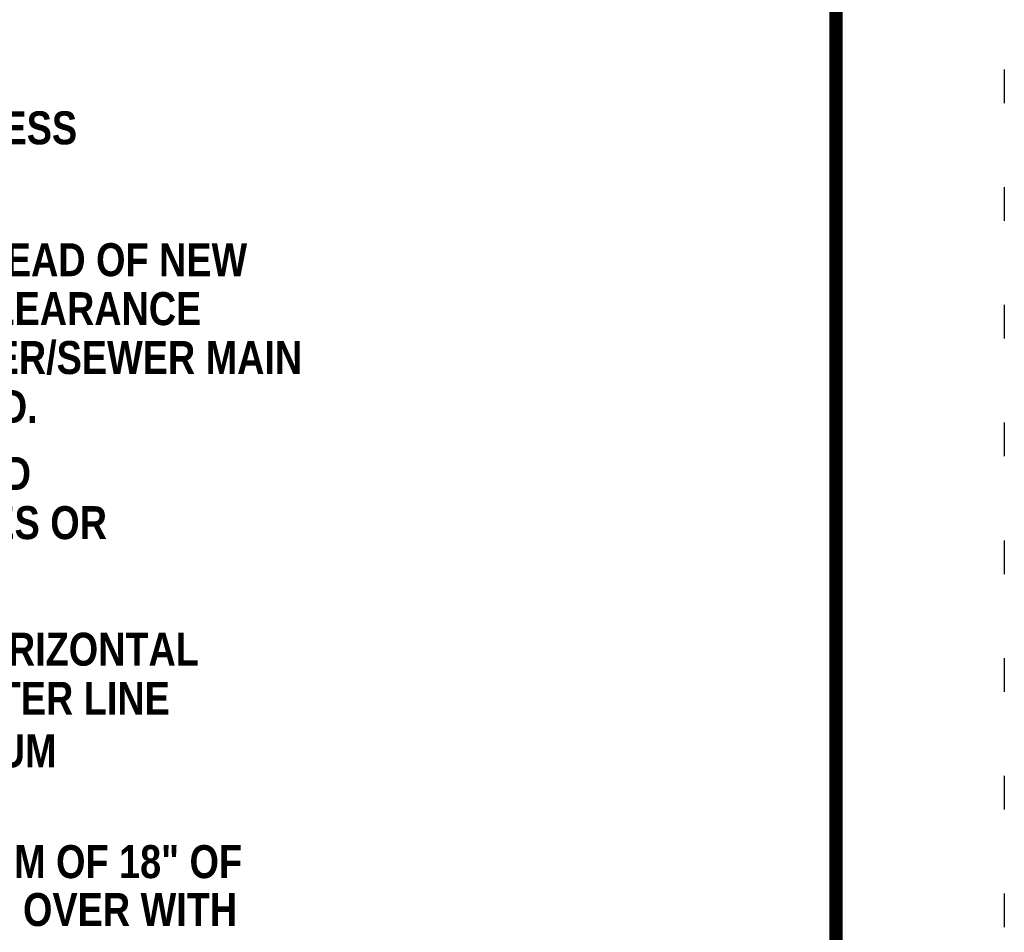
# Model space of a CAD drawing. Header units: feet. Extents: x 1 to 9.5, y 12 to 23.
# Tile 160 of 161: x 6.6 to 9.5, y 14.8 to 17.5. Entities that reach past the tile are written whole.
import ezdxf

# ---------------------------------------------------------------- set-up
doc = ezdxf.new("R2010")
doc.units = ezdxf.units.FT
doc.header["$MEASUREMENT"] = 0
doc.linetypes.add('DOT2', pattern=[0.125, 0, -0.125])
doc.layers.add('BORDER', color=7, linetype='CONTINUOUS')
doc.layers.add('WATERLINE-NOTES', color=7, linetype='CONTINUOUS')
doc.layers.add('DEFPOINT', color=7, linetype='CONTINUOUS', plot=False)
doc.styles.add('TECHNICAL', font='techb___.ttf', dxfattribs={"height": 0.1})

msp = doc.modelspace()

# ---------------------------------------------------------------- linework, layer by layer
at = {"layer": 'BORDER', "const_width": 0.04}
msp.add_lwpolyline([(1.5, 12.5), (1.5, 22.5), (9, 22.5), (9, 12.5)], close=True, dxfattribs=at)
at = {"layer": 'DEFPOINT', "linetype": 'DOT2', "ltscale": 2}
msp.add_lwpolyline([(1, 12), (1, 23), (9.5, 23), (9.5, 12)], close=True, dxfattribs=at)

# ---------------------------------------------------------------- texts
at = {"layer": 'WATERLINE-NOTES', "style": 'TECHNICAL'}
for s, p in [('8. WATERLINE SHALL BE INSTALLED WITH 4 FOOT MINIMUM COVER UNLESS', (2.4927, 17.1772)), ('9. CONTRACTOR TO VERIFY EXISTING UTILITY LOCATIONS & DEPTHS AHEAD OF NEW', (2.4927, 16.7853)), ('LINE INSTALLATION TO AVOID CONFLICTS.  A MINIMUM VERTICAL CLEARANCE ', (2.7185, 16.6398)), ('OF 18 INCHES SHALL BE PROVIDED BETWEEN THE PROPOSED WATER/SEWER MAIN ', (2.7185, 16.4944)), ('AND OTHER UTILITIES OR STRUCTURES, UNLESS OTHERWISE NOTED.', (2.7185, 16.3489)), ('10. A MINIMUM HORIZONTAL CLEARANCE OF 4 FEET SHALL BE PROVIDED', (2.4927, 16.15)), ('BETWEEN THE PROPOSED WATER/SEWER LINE AND OTHER UTILITIES OR', (2.7185, 16.0037)), ('11. THE WATERLINE SHALL BE PLACED WITH A MINIMUM OF 10 FOOT HORIZONTAL', (2.4927, 15.6275)), ('SEPARATION FROM ANY SANITARY SEWERS OR WHEN THE THE WATER LINE', (2.7185, 15.4815)), ('CROSSES A SANITARY SEWER, THE WATER LINE SHALL BE A MINIMUM', (2.7185, 15.3251)), ('12. SEWER LINES MUST CROSS UNDER ALL WATERLINES WITH A MINIMUM OF 18" OF ', (2.4927, 14.9961)), ('CLEARANCE.  IF NOT POSSIBLE THE BCSSD WILL PERMIT CROSSING OVER WITH ', (2.7185, 14.8537))]:
    msp.add_text(s, height=0.098, dxfattribs=at).set_placement(p)

doc.saveas('drawing.dxf')
